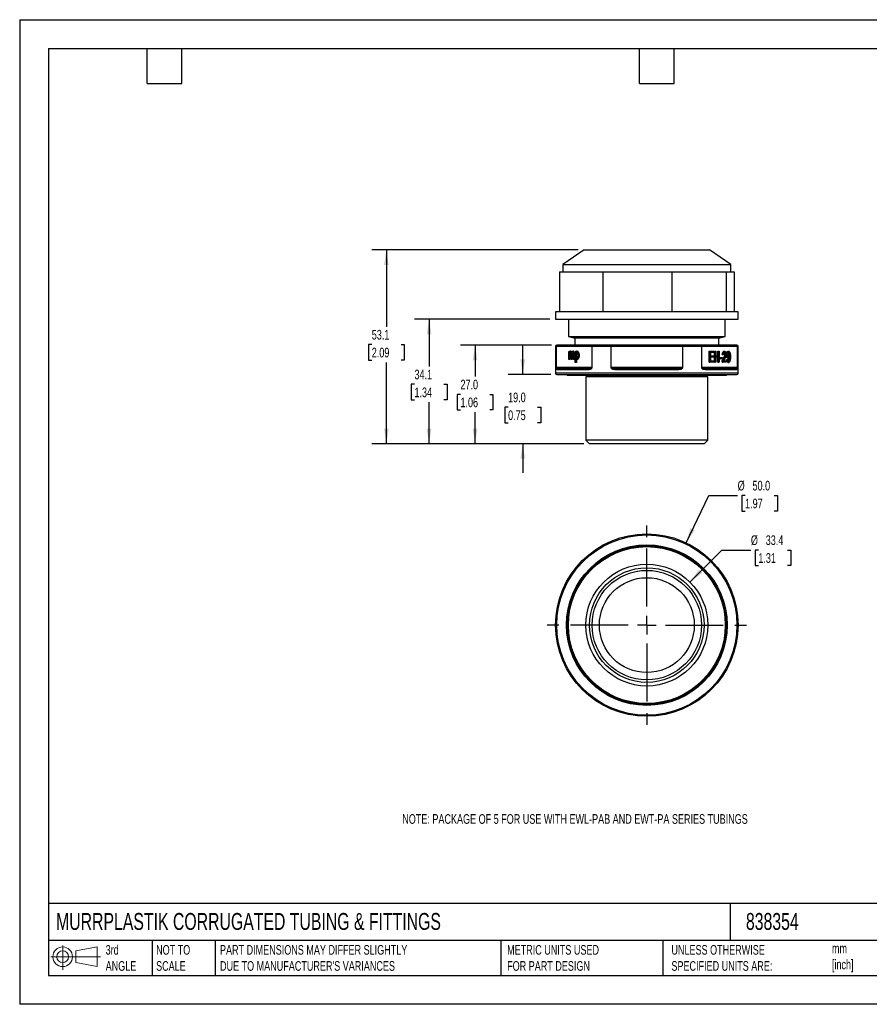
# Model space of a CAD drawing. Header units: millimetres. Extents: x 0 to 349, y 0 to 270.
# Tile 1 of 2: x 0 to 233, y 0 to 270. Entities that reach past the tile are written whole.
import ezdxf

# ---------------------------------------------------------------- set-up
doc = ezdxf.new("R2010")
doc.units = ezdxf.units.MM
doc.header["$LTSCALE"] = 1.25
doc.linetypes.add('CENTERX2', pattern=[20.32, 12.7, -2.54, 2.54, -2.54])
doc.layers.add('CENTER', color=40, linetype='CENTERX2')
doc.layers.add('DIMENSIONS', color=140, linetype='Continuous', lineweight=25)
doc.layers.add('TEXT', color=140, linetype='Continuous', lineweight=25)
doc.styles.add('SLDTEXTSTYLE0', font='TXT', dxfattribs={"width": 0.7})
doc.dimstyles.new('SLDDIMSTYLE0', dxfattribs={"dimtxt": 2.69751, "dimasz": 4.1275, "dimexe": 0, "dimexo": 0.0625, "dimgap": 0.674377, "dimtad": 0, "dimtih": 1, "dimtoh": 1, "dimdec": 1, "dimrnd": 1e-09, "dimzin": 12, "dimdsep": 46, "dimtxsty": 'SLDTEXTSTYLE0', "dimsah": 1, "dimcen": 0, "dimadec": 0, "dimazin": 3, "dimtfac": 1, "dimtdec": 1, "dimtofl": 0, "dimtmove": 0, "dimatfit": 3, "dimfxl": 0, "dimfrac": 2, "dimtolj": 1, "dimtzin": 12, "dimarcsym": 0})
doc.dimstyles.new('SLDDIMSTYLE1', dxfattribs={"dimtxt": 2.69751, "dimasz": 4.1275, "dimexe": 0, "dimexo": 0.0625, "dimgap": 0.674377, "dimtad": 0, "dimtih": 1, "dimtoh": 1, "dimdec": 1, "dimrnd": 1e-09, "dimzin": 4, "dimdsep": 46, "dimtxsty": 'SLDTEXTSTYLE0', "dimsah": 1, "dimcen": 0, "dimadec": 0, "dimazin": 1, "dimtfac": 1, "dimtdec": 1, "dimtofl": 0, "dimtmove": 0, "dimatfit": 3, "dimfxl": 0, "dimfrac": 2, "dimtolj": 1, "dimtzin": 12, "dimarcsym": 0})
doc.dimstyles.new('SLDDIMSTYLE2', dxfattribs={"dimtxt": 2.69751, "dimasz": 4.1275, "dimexe": 0, "dimexo": 0.0625, "dimgap": 0.674377, "dimtad": 0, "dimtih": 1, "dimtoh": 1, "dimdec": 1, "dimrnd": 1e-09, "dimzin": 4, "dimdsep": 46, "dimtxsty": 'SLDTEXTSTYLE0', "dimsah": 1, "dimcen": 0.09, "dimadec": 0, "dimazin": 1, "dimtfac": 1, "dimtdec": 1, "dimtmove": 0, "dimatfit": 0, "dimfxl": 0, "dimfrac": 2, "dimtolj": 1, "dimtzin": 12, "dimarcsym": 0})
doc.dimstyles.new('SLDDIMSTYLE3', dxfattribs={"dimtxt": 2.69751, "dimasz": 4.1275, "dimexe": 0, "dimexo": 0.0625, "dimgap": 0.674377, "dimtad": 0, "dimtih": 1, "dimtoh": 1, "dimdec": 1, "dimrnd": 1e-09, "dimzin": 4, "dimdsep": 46, "dimtxsty": 'SLDTEXTSTYLE0', "dimsah": 1, "dimcen": 0.09, "dimadec": 0, "dimazin": 1, "dimtfac": 1, "dimtdec": 1, "dimtofl": 0, "dimtmove": 0, "dimatfit": 3, "dimfxl": 0, "dimfrac": 2, "dimtolj": 1, "dimtzin": 12, "dimarcsym": 0})
doc.dimstyles.new('SLDDIMSTYLE4', dxfattribs={"dimtxt": 2.69751, "dimasz": 4.1275, "dimexe": 0, "dimexo": 0.0625, "dimgap": 0.674377, "dimtad": 0, "dimtih": 1, "dimtoh": 1, "dimdec": 1, "dimrnd": 1e-09, "dimzin": 12, "dimdsep": 46, "dimtxsty": 'SLDTEXTSTYLE0', "dimsah": 1, "dimcen": 0.09, "dimadec": 0, "dimazin": 3, "dimtfac": 1, "dimtdec": 1, "dimtofl": 0, "dimtmove": 0, "dimatfit": 3, "dimfxl": 0, "dimfrac": 2, "dimtolj": 1, "dimtzin": 12, "dimarcsym": 0})

# ---------------------------------------------------------------- blocks, each defined once
blk = doc.blocks.new('Block11')
at = {"color": 7, "linetype": 'Continuous', "lineweight": 18}
for p, q in [((3.24, 6.64), (3.24, 0)), ((6.85, 5.21), (12.72, 6.29)), ((12.72, 6.29), (12.72, 0.91)), ((0, 3.6), (13.59, 3.6)), ((6.85, 2), (6.85, 5.21)), ((6.85, 2), (12.72, 0.91))]:
    blk.add_line(p, q, dxfattribs=at)
for radius in [2.69, 1.61]:
    blk.add_circle((3.24, 3.6), radius, dxfattribs=at)
blk = doc.blocks.new('Block12')
at = {"color": 7, "linetype": 'Continuous'}
blk.add_blockref('Block11', (0, 0), dxfattribs=at)
blk = doc.blocks.new('_D')
at = {"layer": 'DIMENSIONS'}
for p, q in [((183.66, 115.75), (192.43, 124.52)), ((192.43, 124.52), (200.37, 124.52)), ((202.41, 124.52), (201.5, 124.52)), ((201.5, 124.52), (201.5, 120.24)), ((210.42, 124.52), (211.33, 124.52)), ((211.33, 124.52), (211.33, 120.24)), ((201.5, 120.24), (202.41, 120.24)), ((211.33, 120.24), (210.42, 120.24))]:
    blk.add_line(p, q, dxfattribs=at)
blk.add_solid([(183.66, 115.75), (187.03, 118.22), (186.13, 119.12)], dxfattribs=at)
at = {"layer": 'DIMENSIONS', "char_height": 2.646, "attachment_point": 1, "style": 'SLDTEXTSTYLE0'}
for s, insert in [('%%c', (200.37, 128.54)), ('33.4', (204.44, 128.54)), ('1.31', (202.41, 123.65))]:
    blk.add_mtext(s, dxfattribs=dict(at, insert=insert))
blk = doc.blocks.new('_D_1')
at = {"layer": 'DIMENSIONS'}
for p, q in [((182.61, 126.5), (188.8, 139.48)), ((188.8, 139.48), (196.74, 139.48)), ((198.78, 139.48), (197.87, 139.48)), ((197.87, 139.48), (197.87, 135.19)), ((206.79, 139.48), (207.7, 139.48)), ((207.7, 139.48), (207.7, 135.19)), ((197.87, 135.19), (198.78, 135.19)), ((207.7, 135.19), (206.79, 135.19))]:
    blk.add_line(p, q, dxfattribs=at)
blk.add_solid([(182.61, 126.5), (184.97, 129.96), (183.82, 130.5)], dxfattribs=at)
at = {"layer": 'DIMENSIONS', "char_height": 2.646, "attachment_point": 1, "style": 'SLDTEXTSTYLE0'}
for s, insert in [('%%c', (196.74, 143.49)), ('50.0', (200.82, 143.49)), ('1.97', (198.78, 138.6))]:
    blk.add_mtext(s, dxfattribs=dict(at, insert=insert))
blk = doc.blocks.new('SW_CENTERMARKSYMBOL_0')
at = {"layer": 'CENTER', "color": 0}
for p, q in [((0, 5.08), (0, 27.54)), ((-5.08, 0), (-27.54, 0)), ((0, 0), (-2.54, 0)), ((0, 0), (0, 2.54)), ((0, 0), (0, -2.54)), ((0, 0), (2.54, 0)), ((5.08, 0), (27.54, 0)), ((0, -5.08), (0, -27.54))]:
    blk.add_line(p, q, dxfattribs=at)
blk = doc.blocks.new('_D_2')
at = {"layer": 'DIMENSIONS'}
for p, q in [((137.85, 172.66), (137.85, 180.6)), ((145.56, 172.66), (133.88, 172.66)), ((133.84, 163.65), (132.94, 163.65)), ((132.94, 163.65), (132.94, 159.37)), ((141.86, 163.65), (142.77, 163.65)), ((142.77, 163.65), (142.77, 159.37)), ((132.94, 159.37), (133.84, 159.37)), ((142.77, 159.37), (141.86, 159.37)), ((154.56, 153.66), (133.88, 153.66)), ((137.85, 153.66), (137.85, 145.72))]:
    blk.add_line(p, q, dxfattribs=at)
for points in [[(137.85, 172.66), (138.49, 176.79), (137.22, 176.79)], [(137.85, 153.66), (137.22, 149.53), (138.49, 149.53)]]:
    blk.add_solid(points, dxfattribs=at)
at = {"layer": 'DIMENSIONS', "char_height": 2.646, "attachment_point": 1, "style": 'SLDTEXTSTYLE0'}
for s, insert in [('19.0', (133.84, 167.67)), ('0.75', (133.84, 162.78))]:
    blk.add_mtext(s, dxfattribs=dict(at, insert=insert))
blk = doc.blocks.new('_D_3')
at = {"layer": 'DIMENSIONS'}
for p, q in [((145.74, 180.66), (120.82, 180.66)), ((124.79, 180.66), (124.79, 172.08)), ((120.78, 167.19), (119.87, 167.19)), ((119.87, 167.19), (119.87, 162.9)), ((128.79, 167.19), (129.7, 167.19)), ((129.7, 167.19), (129.7, 162.9)), ((119.87, 162.9), (120.78, 162.9)), ((124.79, 153.66), (124.79, 162.29)), ((129.7, 162.9), (128.79, 162.9)), ((154.56, 153.66), (120.82, 153.66))]:
    blk.add_line(p, q, dxfattribs=at)
for points in [[(124.79, 180.66), (124.15, 176.53), (125.42, 176.53)], [(124.79, 153.66), (125.42, 157.79), (124.15, 157.79)]]:
    blk.add_solid(points, dxfattribs=at)
at = {"layer": 'DIMENSIONS', "char_height": 2.646, "attachment_point": 1, "style": 'SLDTEXTSTYLE0'}
for s, insert in [('27.0', (120.78, 171.2)), ('1.06', (120.78, 166.31))]:
    blk.add_mtext(s, dxfattribs=dict(at, insert=insert))
blk = doc.blocks.new('_D_4')
at = {"layer": 'DIMENSIONS'}
for p, q in [((145.26, 187.76), (108.22, 187.76)), ((112.19, 187.76), (112.19, 174.83)), ((108.18, 169.94), (107.27, 169.94)), ((107.27, 169.94), (107.27, 165.65)), ((116.2, 169.94), (117.1, 169.94)), ((117.1, 169.94), (117.1, 165.65)), ((107.27, 165.65), (108.18, 165.65)), ((112.19, 153.66), (112.19, 165.05)), ((117.1, 165.65), (116.2, 165.65)), ((154.56, 153.66), (108.22, 153.66))]:
    blk.add_line(p, q, dxfattribs=at)
for points in [[(112.19, 187.76), (111.55, 183.63), (112.82, 183.63)], [(112.19, 153.66), (112.82, 157.79), (111.55, 157.79)]]:
    blk.add_solid(points, dxfattribs=at)
at = {"layer": 'DIMENSIONS', "char_height": 2.646, "attachment_point": 1, "style": 'SLDTEXTSTYLE0'}
for s, insert in [('34.1', (108.18, 173.95)), ('1.34', (108.18, 169.06))]:
    blk.add_mtext(s, dxfattribs=dict(at, insert=insert))
blk = doc.blocks.new('_D_5')
at = {"layer": 'DIMENSIONS'}
for p, q in [((153.06, 206.76), (96.52, 206.76)), ((100.49, 206.76), (100.49, 185.73)), ((96.48, 180.84), (95.57, 180.84)), ((95.57, 180.84), (95.57, 176.55)), ((104.5, 180.84), (105.4, 180.84)), ((105.4, 180.84), (105.4, 176.55)), ((95.57, 176.55), (96.48, 176.55)), ((100.49, 153.66), (100.49, 175.95)), ((105.4, 176.55), (104.5, 176.55)), ((154.56, 153.66), (96.52, 153.66))]:
    blk.add_line(p, q, dxfattribs=at)
for points in [[(100.49, 206.76), (99.85, 202.63), (101.12, 202.63)], [(100.49, 153.66), (101.12, 157.79), (99.85, 157.79)]]:
    blk.add_solid(points, dxfattribs=at)
at = {"layer": 'DIMENSIONS', "char_height": 2.646, "attachment_point": 1, "style": 'SLDTEXTSTYLE0'}
for s, insert in [('53.1', (96.48, 184.85)), ('2.09', (96.48, 179.96))]:
    blk.add_mtext(s, dxfattribs=dict(at, insert=insert))

msp = doc.modelspace()

# ---------------------------------------------------------------- linework, layer by layer
at = {"color": 7, "linetype": 'Continuous'}
for p, q in [((0, 269.88), (0, 0)), ((0, 269.88), (349.25, 269.88)), ((349.25, 0), (0, 0))]:
    msp.add_line(p, q, dxfattribs=at)
for p, q in [((154.65, 206.76), (148.85, 202.76)), ((154.65, 206.76), (189.05, 206.76)), ((194.85, 202.76), (189.05, 206.76)), ((148.85, 202.76), (148.85, 200.76)), ((148.85, 202.76), (194.85, 202.76)), ((194.85, 200.76), (194.85, 202.76)), ((147.91, 200.76), (147.91, 189.76)), ((147.91, 200.76), (153.83, 200.76)), ((153.83, 200.76), (159.76, 200.76)), ((159.76, 200.76), (159.76, 189.76)), ((159.76, 200.76), (169.22, 200.76)), ((169.22, 200.76), (178.69, 200.76)), ((178.69, 200.76), (178.69, 189.76)), ((178.69, 200.76), (186.15, 200.76)), ((186.15, 200.76), (193.61, 200.76)), ((193.61, 200.76), (193.61, 189.76)), ((193.61, 200.76), (194.7, 200.76)), ((194.7, 200.76), (195.79, 200.76)), ((195.79, 200.76), (195.79, 189.76)), ((146.85, 189.76), (146.85, 187.76)), ((196.85, 189.76), (146.85, 189.76)), ((196.85, 187.76), (196.85, 189.76)), ((146.85, 187.76), (196.85, 187.76)), ((150.35, 187.76), (150.35, 183.06)), ((193.35, 183.06), (193.35, 187.76)), ((150.35, 183.06), (151.85, 182.66)), ((150.35, 183.06), (171.85, 183.06)), ((151.85, 182.66), (171.85, 182.66)), ((152.1, 182.66), (152.1, 180.66)), ((171.85, 183.06), (193.35, 183.06)), ((171.85, 182.66), (191.85, 182.66)), ((191.6, 180.66), (191.6, 182.66)), ((191.85, 182.66), (193.35, 183.06)), ((146.85, 180.36), (146.85, 172.96)), ((146.85, 180.36), (147.02, 180.36)), ((147.02, 180.36), (147.02, 174.56)), ((147.02, 180.36), (147.06, 180.36)), ((147.06, 174.56), (147.06, 180.36)), ((147.06, 180.36), (156.8, 180.36)), ((147.32, 180.66), (147.15, 180.66)), ((157.06, 180.66), (147.32, 180.66)), ((150.44, 176.76), (150.44, 178.94)), ((150.44, 178.94), (150.61, 178.94)), ((150.61, 178.94), (150.61, 178.63)), ((150.78, 178.94), (150.61, 178.94)), ((150.78, 178.94), (150.78, 178.9)), ((151.11, 178.99), (150.93, 178.99)), ((151.09, 176.76), (151.09, 178.17)), ((151.75, 178.99), (151.58, 178.99)), ((151.73, 176.76), (151.73, 178.13)), ((151.91, 178.25), (151.91, 176.76)), ((152.09, 178.25), (151.91, 178.25)), ((152.09, 178.25), (152.09, 176.76)), ((152.19, 175.93), (152.19, 178.94)), ((152.19, 178.94), (152.35, 178.94)), ((152.35, 178.94), (152.35, 178.65)), ((152.53, 178.94), (152.35, 178.94)), ((152.84, 178.99), (152.67, 178.99)), ((156.8, 180.36), (156.8, 174.56)), ((156.8, 180.36), (156.88, 180.36)), ((156.88, 174.56), (156.88, 180.36)), ((156.88, 180.36), (162, 180.36)), ((162.11, 180.66), (157.06, 180.66)), ((162, 180.36), (162, 174.56)), ((162, 180.36), (162.11, 180.36)), ((162.11, 180.66), (162.11, 180.36)), ((181.59, 180.66), (162.11, 180.66)), ((162.11, 174.56), (162.11, 180.36)), ((162.11, 180.36), (181.59, 180.36)), ((181.59, 180.36), (181.59, 180.66)), ((186.64, 180.66), (181.59, 180.66)), ((181.59, 180.36), (181.59, 174.56)), ((181.59, 180.36), (181.7, 180.36)), ((181.7, 174.56), (181.7, 180.36)), ((181.7, 180.36), (186.82, 180.36)), ((196.38, 180.66), (186.64, 180.66)), ((186.82, 180.36), (186.82, 174.56)), ((186.82, 180.36), (186.9, 180.36)), ((186.9, 174.56), (186.9, 180.36)), ((186.9, 180.36), (196.64, 180.36)), ((188.96, 175.98), (188.96, 178.98)), ((188.96, 178.98), (189.14, 178.98)), ((189.14, 175.98), (189.14, 178.98)), ((189.14, 178.98), (190.22, 178.98)), ((190.22, 178.62), (189.34, 178.62)), ((189.34, 178.62), (189.34, 177.71)), ((190.22, 178.98), (190.22, 178.62)), ((190.37, 175.98), (190.37, 178.98)), ((190.37, 178.98), (190.54, 178.98)), ((190.54, 175.98), (190.54, 178.98)), ((190.54, 178.98), (190.74, 178.98)), ((190.74, 178.98), (190.74, 177.74)), ((191.34, 177.74), (191.34, 178.98)), ((191.34, 178.98), (191.52, 178.98)), ((191.52, 177.74), (191.52, 178.98)), ((191.52, 178.98), (191.71, 178.98)), ((191.71, 178.98), (191.71, 175.98)), ((192.7, 178.08), (192.51, 178.12)), ((192.51, 178.12), (192.68, 178.12)), ((192.87, 178.08), (192.68, 178.12)), ((192.99, 178.99), (193.17, 178.99)), ((193.27, 178.17), (193.44, 178.17)), ((194.13, 178.99), (194.3, 178.99)), ((196.55, 180.66), (196.38, 180.66)), ((196.64, 180.36), (196.64, 174.56)), ((196.64, 180.36), (196.67, 180.36)), ((196.67, 174.56), (196.67, 180.36)), ((196.67, 180.36), (196.85, 180.36)), ((196.85, 172.96), (196.85, 180.36)), ((150.63, 176.76), (150.44, 176.76)), ((150.63, 177.89), (150.63, 176.76)), ((150.8, 177.89), (150.63, 177.89)), ((150.8, 176.76), (150.63, 176.76)), ((150.8, 177.89), (150.8, 176.76)), ((151.27, 176.76), (151.09, 176.76)), ((151.27, 178.02), (151.27, 176.76)), ((151.44, 178.02), (151.27, 178.02)), ((151.44, 176.76), (151.27, 176.76)), ((151.44, 178.02), (151.44, 176.76)), ((151.91, 176.76), (151.73, 176.76)), ((152.09, 176.76), (151.91, 176.76)), ((152.37, 175.93), (152.19, 175.93)), ((152.53, 177.84), (152.35, 177.84)), ((152.37, 176.99), (152.37, 175.93)), ((152.54, 175.93), (152.37, 175.93)), ((152.54, 176.77), (152.54, 175.93)), ((152.83, 176.71), (152.66, 176.71)), ((153.3, 177.87), (153.13, 177.87)), ((188.96, 175.98), (189.14, 175.98)), ((190.26, 175.98), (189.14, 175.98)), ((189.34, 177.71), (190.17, 177.71)), ((190.17, 177.35), (189.34, 177.35)), ((189.34, 177.35), (189.34, 176.33)), ((189.34, 176.33), (190.26, 176.33)), ((190.17, 177.71), (190.17, 177.35)), ((190.26, 176.33), (190.26, 175.98)), ((190.37, 175.98), (190.54, 175.98)), ((190.74, 175.98), (190.54, 175.98)), ((190.74, 177.74), (191.52, 177.74)), ((191.52, 177.39), (190.74, 177.39)), ((190.74, 177.39), (190.74, 175.98)), ((191.34, 175.98), (191.34, 177.39)), ((191.34, 175.98), (191.52, 175.98)), ((191.52, 175.98), (191.52, 177.39)), ((191.71, 175.98), (191.52, 175.98)), ((191.78, 176.88), (191.78, 177.25)), ((191.78, 177.25), (191.95, 177.25)), ((191.78, 176.88), (191.95, 176.88)), ((191.95, 176.88), (191.95, 177.25)), ((191.95, 177.25), (192.52, 177.25)), ((192.52, 176.88), (191.95, 176.88)), ((192.47, 175.98), (192.64, 175.98)), ((192.49, 176.23), (192.67, 176.23)), ((192.52, 177.25), (192.52, 176.88)), ((193.64, 175.98), (192.64, 175.98)), ((192.7, 178.08), (192.87, 178.08)), ((192.86, 177.09), (193.03, 177.09)), ((192.9, 176.33), (193.64, 176.33)), ((193.64, 176.33), (193.64, 175.98)), ((193.66, 177.98), (193.83, 177.98)), ((193.69, 176.67), (193.86, 176.7)), ((193.69, 176.67), (193.86, 176.67)), ((193.86, 176.67), (194.04, 176.7)), ((193.86, 176.7), (194.04, 176.7)), ((194.1, 176.99), (194.28, 176.99)), ((194.11, 175.93), (194.28, 175.93)), ((194.44, 177.99), (194.61, 177.99)), ((194.6, 177.32), (194.64, 177.32)), ((196.85, 172.96), (146.85, 172.96)), ((147.06, 174.56), (147.02, 174.56)), ((156.8, 174.56), (147.06, 174.56)), ((147.28, 173.96), (155.58, 173.96)), ((155.77, 174.26), (147.57, 174.26)), ((155.88, 174.27), (155.77, 174.26)), ((156.8, 174.56), (156.88, 174.56)), ((162.11, 174.56), (162, 174.56)), ((181.59, 174.56), (162.11, 174.56)), ((163.55, 173.96), (180.15, 173.96)), ((180.05, 174.26), (163.65, 174.26)), ((180.21, 174.27), (180.05, 174.26)), ((181.59, 174.56), (181.7, 174.56)), ((186.9, 174.56), (186.82, 174.56)), ((196.64, 174.56), (186.9, 174.56)), ((196.13, 174.26), (187.93, 174.26)), ((188.12, 173.96), (196.42, 173.96)), ((196.18, 174.27), (196.13, 174.26)), ((196.64, 174.56), (196.67, 174.56)), ((147.15, 172.66), (196.55, 172.66)), ((150.05, 172.46), (193.65, 172.46)), ((155.15, 171.96), (155.15, 154.66)), ((188.55, 171.96), (155.15, 171.96)), ((155.85, 172.46), (155.85, 171.96)), ((187.85, 171.96), (187.85, 172.46)), ((188.55, 154.66), (188.55, 171.96)), ((155.15, 154.66), (156.15, 153.66)), ((188.55, 154.66), (155.15, 154.66)), ((187.55, 153.66), (188.55, 154.66)), ((187.55, 153.66), (156.15, 153.66))]:
    msp.add_line(p, q)
at = {"flags": 128}
for points in [[(157.06, 180.66), (157.02, 180.65), (156.99, 180.63), (156.96, 180.61), (156.93, 180.57), (156.91, 180.52), (156.89, 180.47), (156.88, 180.42), (156.88, 180.36)], [(162, 180.36), (162, 180.42), (162, 180.47), (162.02, 180.52), (162.03, 180.57), (162.05, 180.61), (162.07, 180.63), (162.09, 180.65), (162.11, 180.66)], [(181.59, 180.66), (181.61, 180.65), (181.63, 180.63), (181.65, 180.61), (181.67, 180.57), (181.68, 180.52), (181.7, 180.47), (181.7, 180.42), (181.7, 180.36)], [(186.82, 180.36), (186.82, 180.42), (186.81, 180.47), (186.79, 180.52), (186.77, 180.57), (186.74, 180.61), (186.71, 180.63), (186.68, 180.65), (186.64, 180.66)], [(163.65, 174.26), (163.63, 174.25), (163.61, 174.23), (163.6, 174.21), (163.58, 174.17), (163.57, 174.12), (163.56, 174.07), (163.55, 174.02), (163.55, 173.96)], [(180.05, 174.26), (180.07, 174.25), (180.09, 174.23), (180.1, 174.21), (180.12, 174.17), (180.13, 174.12), (180.14, 174.07), (180.15, 174.02), (180.15, 173.96)], [(187.93, 174.26), (187.97, 174.25), (188, 174.23), (188.04, 174.21), (188.07, 174.17), (188.09, 174.12), (188.11, 174.07), (188.12, 174.02), (188.12, 173.96)]]:
    msp.add_lwpolyline(points, dxfattribs=at)
for radius in [25, 24.7, 22, 21.8, 21.7, 21.5, 16.7, 15.7, 15, 13]:
    msp.add_circle((171.85, 103.94), radius)
for centre, radius, start, end in [((147.15, 180.36), 0.3, 90, 180), ((147.32, 180.36), 0.299, 90.202, 180.2006), ((147.34, 180.38), 0.282, 94.4019, 183.8113), ((157.08, 180.38), 0.282, 94.4019, 183.8113), ((186.62, 180.38), 0.282, 356.1887, 85.5981), ((196.36, 180.38), 0.282, 356.1887, 85.5981), ((196.38, 180.36), 0.299, 359.7994, 89.798), ((196.55, 180.36), 0.3, 0, 90), ((147.15, 172.96), 0.3, 180, 270), ((147.58, 173.96), 0.297, 90.4989, 180.4904), ((155.86, 174), 0.287, 116.2634, 187.4798), ((196.12, 173.96), 0.297, 359.5096, 89.5011), ((196.55, 172.96), 0.3, 270, 0), ((150.05, 172.66), 0.2, 180, 270), ((193.65, 172.66), 0.2, 270, 0)]:
    msp.add_arc(centre, radius, start, end)
for points in [[(150.61, 178.63), (150.66, 178.79), (150.83, 178.99), (150.93, 178.99)], [(151.09, 178.17), (151.09, 178.42), (151, 178.67), (150.89, 178.67)], [(150.93, 178.99), (151.06, 178.99), (151.21, 178.78), (151.24, 178.6)], [(151.24, 178.6), (151.33, 178.86), (151.44, 178.99), (151.58, 178.99)], [(151.54, 178.67), (151.42, 178.67), (151.27, 178.36), (151.27, 178.02)], [(151.58, 178.99), (151.74, 178.99), (151.91, 178.63), (151.91, 178.25)], [(151.75, 178.99), (151.91, 178.99), (152.09, 178.63), (152.09, 178.25)], [(152.35, 178.65), (152.41, 178.82), (152.56, 178.99), (152.67, 178.99)], [(152.35, 177.84), (152.35, 178.26), (152.53, 178.7), (152.65, 178.7)], [(152.65, 178.7), (152.77, 178.7), (152.94, 178.28), (152.94, 177.87)], [(192.51, 178.12), (192.52, 178.55), (192.78, 178.99), (192.99, 178.99)], [(192.68, 178.12), (192.7, 178.55), (192.95, 178.99), (193.17, 178.99)], [(192.86, 177.09), (193.1, 177.49), (193.27, 177.96), (193.27, 178.17)], [(193.16, 178.68), (193.03, 178.68), (192.87, 178.36), (192.87, 178.08)], [(193.03, 177.09), (193.27, 177.49), (193.44, 177.96), (193.44, 178.17)], [(193.44, 178.17), (193.44, 178.38), (193.29, 178.68), (193.16, 178.68)], [(193.17, 178.99), (193.38, 178.99), (193.63, 178.51), (193.63, 178.16)], [(193.66, 177.98), (193.66, 178.43), (193.93, 178.99), (194.13, 178.99)], [(193.83, 177.98), (193.83, 178.43), (194.1, 178.99), (194.3, 178.99)], [(194.02, 177.96), (194.02, 178.28), (194.2, 178.68), (194.33, 178.68)], [(194.33, 178.68), (194.45, 178.68), (194.61, 178.31), (194.61, 177.99)], [(152.64, 177.02), (152.52, 177.02), (152.35, 177.42), (152.35, 177.84)], [(152.66, 176.71), (152.56, 176.71), (152.42, 176.87), (152.37, 176.99)], [(152.94, 177.87), (152.94, 177.43), (152.77, 177.02), (152.64, 177.02)], [(192.47, 175.98), (192.47, 176.07), (192.48, 176.15), (192.49, 176.23)], [(192.49, 176.23), (192.53, 176.44), (192.7, 176.83), (192.86, 177.09)], [(192.64, 175.98), (192.64, 176.07), (192.65, 176.15), (192.67, 176.23)], [(192.67, 176.23), (192.7, 176.44), (192.87, 176.83), (193.03, 177.09)], [(193.19, 176.91), (193.02, 176.63), (192.93, 176.43), (192.9, 176.33)], [(194.1, 176.99), (193.92, 176.99), (193.66, 177.53), (193.66, 177.98)], [(194.11, 175.93), (193.93, 175.93), (193.71, 176.32), (193.69, 176.67)], [(194.28, 176.99), (194.09, 176.99), (193.83, 177.53), (193.83, 177.98)], [(194.28, 175.93), (194.11, 175.93), (193.88, 176.32), (193.86, 176.67)], [(194.32, 177.32), (194.19, 177.32), (194.02, 177.68), (194.02, 177.96)], [(194.04, 176.7), (194.06, 176.46), (194.19, 176.23), (194.29, 176.23)], [(194.63, 177.39), (194.58, 177.21), (194.39, 176.99), (194.28, 176.99)], [(194.61, 177.99), (194.61, 177.68), (194.45, 177.32), (194.32, 177.32)], [(194.64, 177.32), (194.64, 177.33), (194.64, 177.36), (194.63, 177.39)]]:
    msp.add_open_spline(points, degree=3)
for points, knots in [([(150.89, 178.67), (150.87, 178.67), (150.84, 178.64), (150.77, 178.57), (150.74, 178.51), (150.68, 178.36), (150.66, 178.28), (150.63, 178.09), (150.63, 177.99), (150.63, 177.89)], [0, 0, 0, 0, 0.25, 0.25, 0.5, 0.5, 0.75, 0.75, 1, 1, 1, 1]), ([(150.98, 178.6), (150.96, 178.58), (150.92, 178.52), (150.87, 178.39), (150.81, 178.19), (150.8, 178.01), (150.8, 177.89)], [0, 0, 0, 0, 0.159059, 0.364216, 0.58033, 1, 1, 1, 1]), ([(151.11, 178.99), (151.14, 178.97), (151.22, 178.95), (151.29, 178.88), (151.33, 178.81), (151.33, 178.8)], [0, 0, 0, 0, 0.4395, 0.905322, 1, 1, 1, 1]), ([(151.62, 178.61), (151.61, 178.59), (151.56, 178.54), (151.51, 178.42), (151.46, 178.24), (151.45, 178.1), (151.44, 178.02)], [0, 0, 0, 0, 0.1456, 0.390514, 0.692715, 1, 1, 1, 1]), ([(151.73, 178.13), (151.73, 178.28), (151.71, 178.41), (151.63, 178.61), (151.58, 178.67), (151.54, 178.67)], [0, 0, 0, 0, 0.5, 0.5, 1, 1, 1, 1]), ([(152.74, 178.63), (152.73, 178.62), (152.68, 178.54), (152.61, 178.37), (152.54, 178.12), (152.53, 177.93), (152.53, 177.84)], [0, 0, 0, 0, 0.091642, 0.39867, 0.699167, 1, 1, 1, 1]), ([(152.67, 178.99), (152.72, 178.99), (152.77, 178.95), (152.88, 178.82), (152.93, 178.72), (153.03, 178.49), (153.06, 178.36), (153.12, 178.1), (153.13, 177.97), (153.13, 177.87)], [0, 0, 0, 0, 0.25, 0.25, 0.5, 0.5, 0.75, 0.75, 1, 1, 1, 1]), ([(152.84, 178.99), (152.85, 178.98), (152.88, 178.98), (152.91, 178.97), (152.94, 178.95), (152.97, 178.91), (153.02, 178.85), (153.09, 178.75), (153.16, 178.6), (153.22, 178.42), (153.26, 178.25), (153.29, 178.1), (153.3, 177.98), (153.3, 177.9), (153.3, 177.87)], [0, 0, 0, 0, 0.0394648, 0.081156, 0.1257694, 0.1738742, 0.2259252, 0.3509508, 0.4850778, 0.6255639, 0.7656036, 0.8509997, 0.928735, 1, 1, 1, 1]), ([(193.27, 178.17), (193.27, 178.21), (193.26, 178.3), (193.21, 178.43), (193.16, 178.55), (193.1, 178.61), (193.08, 178.64)], [0, 0, 0, 0, 0.206304, 0.446198, 0.705499, 1, 1, 1, 1]), ([(193.63, 178.16), (193.63, 178.04), (193.59, 177.83), (193.44, 177.38), (193.32, 177.13), (193.19, 176.91)], [0, 0, 0, 0, 0.5, 0.5, 1, 1, 1, 1]), ([(194.44, 177.99), (194.43, 178.09), (194.42, 178.28), (194.34, 178.47), (194.28, 178.59), (194.25, 178.62), (194.24, 178.63)], [0, 0, 0, 0, 0.359286, 0.737936, 0.924908, 1, 1, 1, 1]), ([(194.3, 178.99), (194.35, 178.99), (194.41, 178.95), (194.53, 178.8), (194.6, 178.69), (194.7, 178.42), (194.74, 178.26), (194.8, 177.91), (194.82, 177.72), (194.82, 177.54)], [0, 0, 0, 0, 0.25, 0.25, 0.5, 0.5, 0.75, 0.75, 1, 1, 1, 1]), ([(152.53, 177.84), (152.53, 177.72), (152.55, 177.49), (152.63, 177.26), (152.69, 177.12), (152.72, 177.09), (152.73, 177.08)], [0, 0, 0, 0, 0.389728, 0.75876, 0.931391, 1, 1, 1, 1]), ([(153.13, 177.87), (153.13, 177.76), (153.11, 177.62), (153.06, 177.35), (153.02, 177.21), (152.92, 176.98), (152.86, 176.88), (152.75, 176.75), (152.7, 176.71), (152.66, 176.71)], [0, 0, 0, 0, 0.25, 0.25, 0.5, 0.5, 0.75, 0.75, 1, 1, 1, 1]), ([(153.3, 177.87), (153.3, 177.84), (153.3, 177.8), (153.3, 177.73), (153.29, 177.65), (153.28, 177.57), (153.25, 177.45), (153.21, 177.29), (153.15, 177.11), (153.08, 176.95), (153.01, 176.85), (152.95, 176.78), (152.91, 176.75), (152.87, 176.72), (152.84, 176.72), (152.83, 176.71)], [0, 0, 0, 0, 0.0428524, 0.0878311, 0.1352606, 0.1854179, 0.2385372, 0.3789229, 0.5223562, 0.6555388, 0.7816858, 0.8413088, 0.8972459, 0.9521431, 1, 1, 1, 1]), ([(194.2, 176.28), (194.22, 176.31), (194.27, 176.37), (194.33, 176.51), (194.4, 176.74), (194.44, 176.94), (194.45, 177.08), (194.45, 177.1)], [0, 0, 0, 0, 0.153004, 0.350991, 0.573276, 0.948918, 1, 1, 1, 1]), ([(194.24, 177.37), (194.26, 177.39), (194.31, 177.45), (194.37, 177.59), (194.43, 177.77), (194.44, 177.92), (194.44, 177.99)], [0, 0, 0, 0, 0.1879262, 0.432535, 0.7243959, 1, 1, 1, 1]), ([(194.82, 177.54), (194.82, 177.35), (194.8, 177.14), (194.74, 176.76), (194.7, 176.57), (194.59, 176.27), (194.53, 176.14), (194.4, 175.97), (194.34, 175.93), (194.28, 175.93)], [0, 0, 0, 0, 0.25, 0.25, 0.5, 0.5, 0.75, 0.75, 1, 1, 1, 1]), ([(194.29, 176.23), (194.32, 176.23), (194.37, 176.26), (194.45, 176.38), (194.49, 176.47), (194.56, 176.68), (194.59, 176.82), (194.62, 177.08), (194.64, 177.22), (194.64, 177.32)], [0, 0, 0, 0, 0.25, 0.25, 0.5, 0.5, 0.75, 0.75, 1, 1, 1, 1]), ([(147.02, 174.56), (147.02, 174.52), (147.03, 174.48), (147.03, 174.41), (147.03, 174.38), (147.04, 174.29), (147.05, 174.25), (147.08, 174.14), (147.1, 174.09), (147.17, 173.98), (147.22, 173.96), (147.28, 173.96)], [0, 0, 0, 0, 0.0625, 0.0625, 0.125, 0.125, 0.25, 0.25, 0.5, 0.5, 1, 1, 1, 1]), ([(147.57, 174.26), (147.47, 174.26), (147.37, 174.27), (147.23, 174.32), (147.19, 174.35), (147.13, 174.4), (147.11, 174.43), (147.07, 174.48), (147.06, 174.52), (147.06, 174.56)], [0, 0, 0, 0, 0.5, 0.5, 0.75, 0.75, 0.875, 0.875, 1, 1, 1, 1]), ([(155.58, 173.96), (155.81, 173.96), (156.06, 173.98), (156.42, 174.09), (156.54, 174.14), (156.71, 174.25), (156.76, 174.29), (156.82, 174.38), (156.84, 174.41), (156.87, 174.48), (156.88, 174.52), (156.88, 174.56)], [0, 0, 0, 0, 0.5, 0.5, 0.75, 0.75, 0.875, 0.875, 0.9375, 0.9375, 1, 1, 1, 1]), ([(155.91, 174.26), (155.88, 174.26), (155.82, 174.25), (155.76, 174.25), (155.73, 174.25)], [0, 0, 0, 0, 0.49903, 1, 1, 1, 1]), ([(156.8, 174.56), (156.8, 174.55), (156.8, 174.53), (156.78, 174.5), (156.73, 174.43), (156.58, 174.36), (156.28, 174.28), (156.04, 174.27), (155.88, 174.27)], [0, 0, 0, 0, 0.016437, 0.03501, 0.083727, 0.221701, 0.512868, 1, 1, 1, 1]), ([(162, 174.56), (162, 174.52), (162, 174.48), (162.04, 174.41), (162.06, 174.38), (162.13, 174.29), (162.19, 174.25), (162.39, 174.14), (162.53, 174.09), (162.96, 173.98), (163.26, 173.96), (163.55, 173.96)], [0, 0, 0, 0, 0.0625, 0.0625, 0.125, 0.125, 0.25, 0.25, 0.5, 0.5, 1, 1, 1, 1]), ([(163.65, 174.26), (163.36, 174.26), (163.06, 174.27), (162.64, 174.32), (162.5, 174.35), (162.31, 174.4), (162.25, 174.43), (162.15, 174.48), (162.11, 174.52), (162.11, 174.56)], [0, 0, 0, 0, 0.5, 0.5, 0.75, 0.75, 0.875, 0.875, 1, 1, 1, 1]), ([(180.27, 174.26), (180.23, 174.26), (180.17, 174.25), (180.1, 174.25), (180.07, 174.25)], [0, 0, 0, 0, 0.499032, 1, 1, 1, 1]), ([(180.15, 173.96), (180.44, 173.96), (180.74, 173.98), (181.17, 174.09), (181.31, 174.14), (181.5, 174.25), (181.57, 174.29), (181.64, 174.38), (181.66, 174.41), (181.7, 174.48), (181.7, 174.52), (181.7, 174.56)], [0, 0, 0, 0, 0.5, 0.5, 0.75, 0.75, 0.875, 0.875, 0.9375, 0.9375, 1, 1, 1, 1]), ([(181.59, 174.56), (181.59, 174.55), (181.58, 174.53), (181.56, 174.5), (181.48, 174.43), (181.26, 174.36), (180.83, 174.28), (180.45, 174.27), (180.21, 174.27)], [0, 0, 0, 0, 0.016437, 0.03501, 0.083727, 0.2217, 0.512863, 1, 1, 1, 1]), ([(186.82, 174.56), (186.82, 174.52), (186.83, 174.48), (186.86, 174.41), (186.88, 174.38), (186.94, 174.29), (186.99, 174.25), (187.16, 174.14), (187.28, 174.09), (187.64, 173.98), (187.89, 173.96), (188.12, 173.96)], [0, 0, 0, 0, 0.0625, 0.0625, 0.125, 0.125, 0.25, 0.25, 0.5, 0.5, 1, 1, 1, 1]), ([(187.93, 174.26), (187.74, 174.26), (187.54, 174.27), (187.26, 174.32), (187.16, 174.35), (187.04, 174.4), (186.99, 174.43), (186.93, 174.48), (186.9, 174.52), (186.9, 174.56)], [0, 0, 0, 0, 0.5, 0.5, 0.75, 0.75, 0.875, 0.875, 1, 1, 1, 1]), ([(196.2, 174.26), (196.2, 174.26), (196.19, 174.25), (196.19, 174.25), (196.18, 174.25)], [0, 0, 0, 0, 0.49903, 1, 1, 1, 1]), ([(196.64, 174.56), (196.64, 174.55), (196.64, 174.53), (196.63, 174.5), (196.6, 174.43), (196.53, 174.36), (196.41, 174.29), (196.3, 174.28), (196.24, 174.28)], [0, 0, 0, 0, 0.018717, 0.039867, 0.095343, 0.252456, 0.584017, 1, 1, 1, 1]), ([(196.42, 173.96), (196.48, 173.96), (196.53, 173.98), (196.6, 174.09), (196.62, 174.14), (196.65, 174.25), (196.66, 174.29), (196.67, 174.38), (196.67, 174.41), (196.67, 174.48), (196.67, 174.52), (196.67, 174.56)], [0, 0, 0, 0, 0.5, 0.5, 0.75, 0.75, 0.875, 0.875, 0.9375, 0.9375, 1, 1, 1, 1])]:
    msp.add_open_spline(points, degree=3, knots=knots)
at = {"layer": 'TEXT'}
for p, q in [((7.94, 261.94), (341.31, 261.94)), ((7.94, 261.94), (7.94, 7.94)), ((34.92, 252.41), (34.92, 261.94)), ((44.45, 252.41), (44.45, 261.94)), ((169.86, 252.41), (169.86, 261.94)), ((179.39, 252.41), (179.39, 261.94)), ((34.92, 252.41), (44.45, 252.41)), ((169.86, 252.41), (179.39, 252.41)), ((341.31, 27.66), (7.94, 27.66)), ((194.7, 27.66), (194.7, 17.46)), ((341.31, 17.46), (7.94, 17.46)), ((36.31, 17.46), (36.31, 7.94)), ((53.55, 17.46), (53.55, 7.94)), ((131.86, 17.46), (131.86, 7.94)), ((176.25, 17.46), (176.25, 7.94)), ((7.94, 7.94), (341.31, 7.94))]:
    msp.add_line(p, q, dxfattribs=at)

# ---------------------------------------------------------------- block references
at = {"layer": 'CENTER'}
msp.add_blockref('SW_CENTERMARKSYMBOL_0', (171.85, 103.94), dxfattribs=at)
at = {"layer": 'TEXT'}
msp.add_blockref('Block12', (8.55, 9.44), dxfattribs=at)

# ---------------------------------------------------------------- texts
at = {"layer": 'DIMENSIONS', "insert": (104.84, 52.12), "char_height": 2.6458, "attachment_point": 1, "style": 'SLDTEXTSTYLE0'}
msp.add_mtext('NOTE: PACKAGE OF 5 FOR USE WITH EWL-PAB AND EWT-PA SERIES TUBINGS', dxfattribs=at)
at = {"layer": 'TEXT', "attachment_point": 1, "style": 'SLDTEXTSTYLE0'}
for s, insert, char_height in [('MURRPLASTIK CORRUGATED TUBING & FITTINGS', (9.96, 25.03), 4.6302), ('838354', (199.01, 25.03), 4.63), ('3rd^JANGLE', (23.56, 16.25), 2.646), ('NOT TO^JSCALE', (37.38, 16.25), 2.6458), ("PART DIMENSIONS MAY DIFFER SLIGHTLY ^JDUE TO MANUFACTURER'S VARIANCES", (54.89, 16.25), 2.6458), ('METRIC UNITS USED ^JFOR PART DESIGN', (133.57, 16.25), 2.6458), ('UNLESS OTHERWISE ^JSPECIFIED UNITS ARE:', (178.59, 16.25), 2.6458), ('mm^J[inch]', (222.58, 16.66), 2.646)]:
    msp.add_mtext(s, dxfattribs=dict(at, insert=insert, char_height=char_height))

# ---------------------------------------------------------------- dimensions: what is measured, and where the dimension line sits
at = {"layer": 'DIMENSIONS'}
for base, p2, dimstyle, picture, middle in [((100.49, 206.76), (154.65, 206.76), 'SLDDIMSTYLE4', '_D_5', (100.49, 180.84)), ((112.19, 187.76), (146.85, 187.76), 'SLDDIMSTYLE4', '_D_4', (112.19, 169.94)), ((124.79, 180.66), (147.32, 180.66), 'SLDDIMSTYLE3', '_D_3', (124.79, 167.19)), ((137.85, 172.66), (147.15, 172.66), 'SLDDIMSTYLE2', '_D_2', (137.85, 163.65))]:
    dim = msp.add_linear_dim(base=base, p1=(156.15, 153.66), p2=p2, angle=90, dimstyle=dimstyle, dxfattribs=at)
    dim.commit()
    dim.dimension.update_dxf_attribs({"geometry": picture, "text_midpoint": middle, "dimtype": 160})
for p1, p2, dimstyle, picture, middle in [((161.09, 81.38), (182.61, 126.5), 'SLDDIMSTYLE1', '_D_1', (202.79, 139.48)), ((160.04, 92.13), (183.66, 115.75), 'SLDDIMSTYLE0', '_D', (206.42, 124.52))]:
    dim = msp.add_diameter_dim_2p(p1=p1, p2=p2, dimstyle=dimstyle, dxfattribs=at)
    dim.commit()
    dim.dimension.update_dxf_attribs({"geometry": picture, "text_midpoint": middle, "dimtype": 163})

doc.saveas('drawing.dxf')
